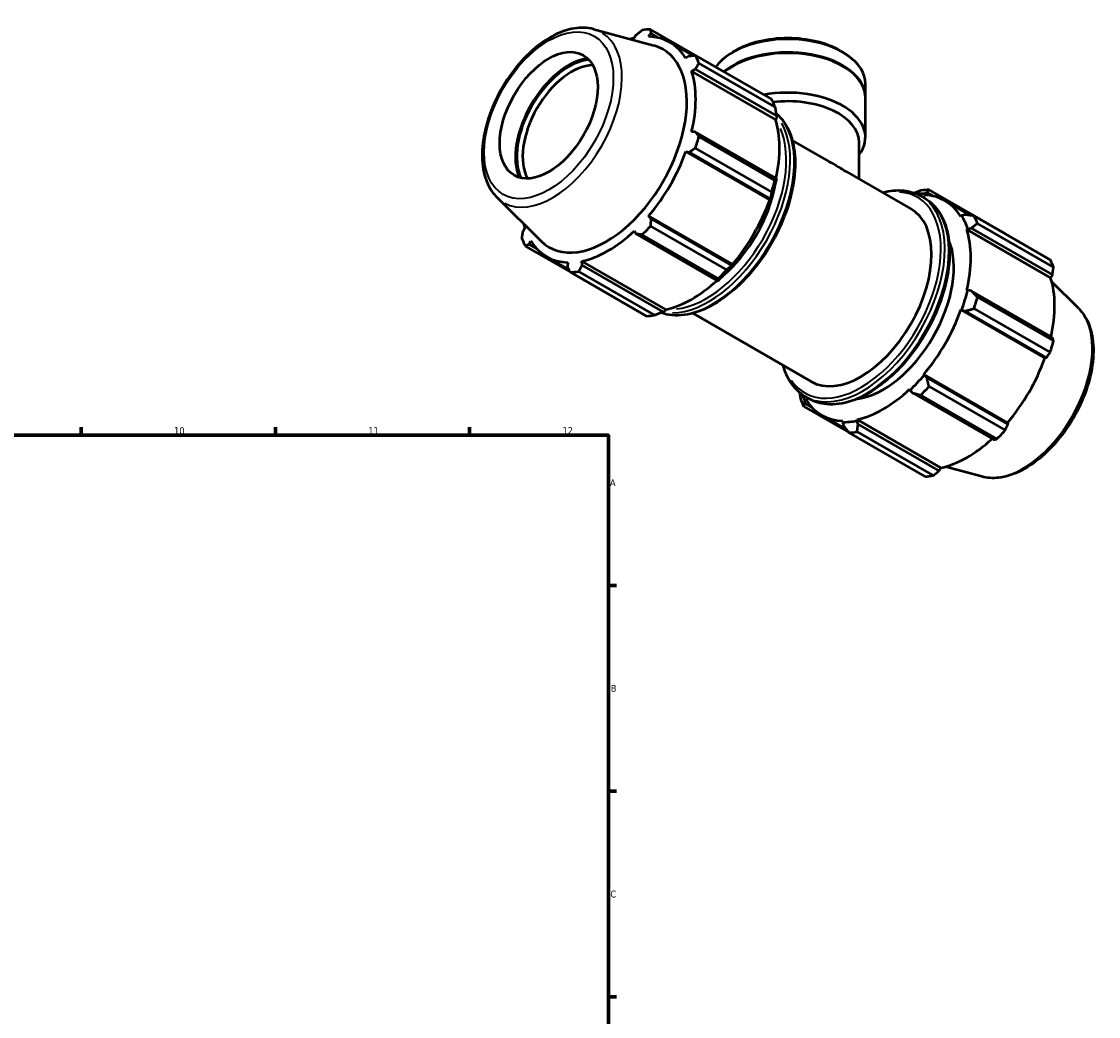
# Model space of a CAD drawing. Header units: millimetres. Extents: x 0 to 998, y 0 to 832.
# Tile 6 of 6: x 609 to 998, y 364 to 723. Entities that reach past the tile are written whole.
import ezdxf

# ---------------------------------------------------------------- set-up
doc = ezdxf.new("R2010")
doc.units = ezdxf.units.MM
for name, color, linetype, lineweight in [('Border (ISO)', 7, 'Continuous', 70), ('Visible (ISO)', 7, 'Continuous', 50), ('Visible Narrow (ISO)', 7, 'Continuous', 35)]:
    doc.layers.add(name, color=color, linetype=linetype, lineweight=lineweight)
doc.styles.add('Note Text (ISO)', font='tahoma.ttf')

# ---------------------------------------------------------------- blocks, each defined once
blk = doc.blocks.new('Borders Default Border')
at = {"layer": 'Border (ISO)'}
for p, q in [((630.75, 574), (630.75, 576.9)), ((700.83, 574), (700.83, 576.9)), ((770.92, 574), (770.92, 576.9)), ((821, 519.75), (823.9, 519.75)), ((821, 445.5), (823.9, 445.5)), ((821, 371.25), (823.9, 371.25))]:
    blk.add_line(p, q, dxfattribs=at)
at = {"layer": 'Border (ISO)', "flags": 128}
blk.add_lwpolyline([(20, 20), (20, 574), (821, 574), (821, 20), (20, 20)], dxfattribs=at)
at = {"layer": 'Border (ISO)', "color": 232, "true_color": 0xca0064, "char_height": 2.5, "attachment_point": 7, "style": 'Note Text (ISO)'}
for s, insert in [('10', (664.29, 574.35)), ('11', (734.37, 574.4)), ('12', (804.46, 574.4)), ('A', (821.59, 555.62)), ('B', (821.89, 481.38)), ('C', (821.73, 407.08))]:
    blk.add_mtext(s, dxfattribs=dict(at, insert=insert))

msp = doc.modelspace()

# ---------------------------------------------------------------- linework, layer by layer
at = {"layer": 'Visible (ISO)'}
for p, q in [((815.687, 720.552), (837.416, 714.658)), ((863.664, 704.67), (836.201, 720.484)), ((831.102, 718.48), (830.465, 717.371)), ((835.548, 717.864), (836.349, 718.989)), ((836.349, 718.989), (839.069, 717.423)), ((843.25, 715.784), (851.538, 711.011)), ((866.811, 712.753), (865.856, 712.199)), ((904.691, 712.753), (905.646, 712.199)), ((850.206, 710.947), (848.972, 710.074)), ((852.454, 711.052), (879.917, 695.237)), ((881.144, 692.518), (853.681, 708.333)), ((851.077, 705.41), (852.379, 706.132)), ((881.349, 687.977), (851.077, 705.41)), ((852.379, 706.132), (881.641, 689.282)), ((913.779, 696.043), (913.779, 700.83)), ((913.779, 681.491), (913.779, 695.798)), ((881.672, 688.282), (881.349, 687.977)), ((881.641, 689.282), (881.672, 688.282)), ((852.379, 683.476), (851.077, 683.461)), ((881.641, 666.625), (852.379, 683.476)), ((853.681, 681.758), (881.144, 665.943)), ((887.382, 680.399), (900.6, 672.787)), ((848.972, 676.371), (850.206, 676.157)), ((879.243, 658.939), (848.972, 676.371)), ((879.917, 661.81), (852.454, 677.625)), ((911.537, 666.489), (911.537, 679.658)), ((850.206, 676.157), (879.467, 659.306)), ((906.832, 669.199), (930.172, 655.759)), ((881.672, 666.097), (881.641, 666.625)), ((934.833, 660.69), (934.99, 661.128)), ((934.99, 661.128), (935.982, 661.614)), ((935.982, 661.614), (938.354, 660.248)), ((964.213, 646.767), (936.75, 662.582)), ((780.738, 659.861), (796.741, 644.026)), ((879.544, 658.931), (879.243, 658.939)), ((879.467, 659.306), (879.544, 658.931)), ((933.753, 660.343), (935.214, 659.501)), ((942.535, 658.609), (951.71, 653.325)), ((836.349, 652.157), (835.548, 653.121)), ((865.82, 635.689), (835.548, 653.121)), ((948.558, 653.255), (948.257, 652.9)), ((949.839, 653.573), (948.558, 653.255)), ((953.003, 653.15), (980.466, 637.335)), ((836.201, 649.474), (863.664, 633.659)), ((865.611, 635.306), (836.349, 652.157)), ((981.693, 634.616), (954.231, 650.431)), ((790.869, 648.789), (790.229, 647.685)), ((830.465, 647.759), (831.102, 646.622)), ((831.102, 646.622), (860.364, 629.771)), ((860.701, 630.534), (833.238, 646.349)), ((950.362, 648.235), (950.686, 648.54)), ((950.362, 648.235), (980.634, 630.803)), ((950.686, 648.54), (952.012, 648.758)), ((952.012, 648.758), (981.274, 631.907)), ((791.036, 642.257), (807.236, 632.928)), ((792.402, 642.87), (792.974, 644.124)), ((795.056, 641.342), (792.402, 642.87)), ((798.696, 638.415), (806.818, 633.738)), ((806.398, 636.334), (806.259, 634.829)), ((811.506, 635.337), (811.481, 636.827)), ((841.753, 619.395), (811.481, 636.827)), ((840.767, 618.487), (811.506, 635.337)), ((865.976, 635.431), (865.611, 635.306)), ((865.82, 635.689), (865.976, 635.431)), ((834.752, 617.01), (807.289, 632.825)), ((810.252, 633.112), (837.715, 617.298)), ((860.364, 629.771), (860.838, 630.012)), ((981.274, 631.907), (980.634, 630.803)), ((950.686, 626.355), (950.362, 626.286)), ((952.012, 626.101), (950.686, 626.355)), ((981.274, 609.25), (952.012, 626.101)), ((990.765, 619.731), (981.062, 629.331)), ((954.231, 623.855), (981.693, 608.041)), ((841.65, 618.962), (840.767, 618.487)), ((841.753, 619.395), (841.65, 618.962)), ((948.257, 619.197), (948.558, 619.189)), ((948.257, 619.197), (978.528, 601.765)), ((948.558, 619.189), (949.839, 618.782)), ((949.839, 618.782), (979.1, 601.932)), ((980.466, 603.908), (953.003, 619.723)), ((851.452, 618.005), (894.241, 593.365)), ((979.1, 601.932), (978.528, 601.765)), ((934.99, 595.689), (934.833, 595.946)), ((934.833, 595.946), (965.104, 578.514)), ((935.982, 594.782), (934.99, 595.689)), ((965.244, 577.931), (935.982, 594.782)), ((936.75, 591.572), (964.213, 575.757)), ((891.958, 586.595), (892.259, 586.95)), ((892.074, 587.966), (893.535, 587.124)), ((929.75, 590.585), (929.852, 590.269)), ((929.852, 590.269), (930.735, 589.247)), ((930.735, 589.247), (959.996, 572.397)), ((961.25, 572.631), (933.787, 588.446)), ((891.586, 584.355), (907.737, 575.054)), ((892.035, 585.495), (891.958, 586.595)), ((894.341, 584.167), (892.035, 585.495)), ((897.981, 581.241), (906.946, 576.078)), ((910.664, 579.22), (910.766, 579.653)), ((911.139, 577.963), (910.664, 579.22)), ((910.766, 579.653), (941.037, 562.221)), ((905.683, 579.16), (905.526, 578.722)), ((905.526, 578.722), (905.891, 577.454)), ((940.4, 561.112), (911.139, 577.963)), ((965.104, 578.514), (965.244, 577.931)), ((935.301, 559.108), (907.839, 574.923)), ((910.802, 575.21), (938.265, 559.395)), ((941.037, 562.221), (940.4, 561.112)), ((955.816, 559.041), (942.642, 562.613))]:
    msp.add_line(p, q, dxfattribs=at)
for centre, major_axis, ratio, start_param, end_param in [((821.745, 676.655), (23.954, 41.596), 0.5780931, 0.3435016, 0.4380292), ((820.973, 677.099), (-22.277, -38.684), 0.5780931, 3.6196245, 3.6725158), ((820.973, 677.099), (22.277, 38.684), 0.5780931, 5.975819, 6.5866842), ((885.751, 700.83), (-28.028, 0), 0.5758617, 3.1415927, 5.8973479), ((885.751, 701.93), (-26.683, 0), 0.5758617, 3.9231383, 5.5016397), ((820.188, 677.551), (20.572, 35.724), 0.5780931, 2.9904271, 6.4343509), ((885.751, 696.043), (28.028, 0), 0.5758617, 6.2755874, 8.8196745), ((885.751, 695.798), (28.028, 0), 0.5758617, 0, 2.5255778), ((806.673, 685.334), (13.554, 23.537), 0.5780931, 0.4211033, 2.7204894), ((806.673, 685.334), (13.224, 22.964), 0.5780931, 0.3815154, 2.7600773), ((807.734, 684.723), (-12.476, -21.665), 0.5780931, 3.4772045, 5.9475735), ((821.745, 676.655), (23.954, 41.596), 0.5780931, 5.8412887, 5.9358163), ((820.973, 677.099), (22.277, 38.684), 0.5780931, 5.1904208, 5.8012861), ((885.751, 681.491), (28.028, 0), 0.5758617, 5.8804695, 8.1669627), ((849.208, 660.84), (23.954, 41.596), 0.5780931, 5.8412887, 5.9358163), ((885.751, 679.658), (25.786, 0), 0.5758617, 0, 1.7782618), ((851.244, 659.667), (-22.277, -38.684), 0.5780931, 2.0656152, 2.6596934), ((821.745, 676.655), (-23.954, -41.596), 0.5780931, 1.9142979, 2.0088255), ((820.973, 677.099), (22.277, 38.684), 0.5780931, 4.4050227, 5.0158879), ((851.244, 659.667), (22.516, 39.1), 0.5780931, 5.0158879, 5.1904208), ((849.208, 660.84), (-23.954, -41.596), 0.5780931, 1.9142979, 2.0088255), ((856.42, 656.687), (-17.965, -31.197), 0.5780931, 2.2004212, 2.2257492), ((856.42, 656.687), (-17.965, -31.197), 0.5780931, 1.0178738, 2.1237188), ((920.258, 619.925), (22.516, 39.1), 0.5780931, 0.3034989, 0.3929112), ((922.294, 618.752), (23.954, 41.596), 0.5780931, 0.3435016, 0.4380292), ((851.244, 659.667), (-22.277, -38.684), 0.5780931, 1.26343, 1.8742952), ((920.258, 619.925), (22.277, 38.684), 0.5780931, 5.975819, 6.5866842), ((912.206, 624.562), (17.965, 31.197), 0.5780931, 3.1415927, 6.2831853), ((920.258, 619.925), (22.516, 39.1), 0.5780931, 5.8012861, 5.975819), ((922.294, 618.752), (23.954, 41.596), 0.5780931, 5.8412887, 5.9358163), ((820.973, 677.099), (-22.277, -38.684), 0.5780931, 5.7522621, 5.8012861), ((821.745, 676.655), (-23.954, -41.596), 0.5780931, 1.1288997, 1.2234273), ((820.973, 677.099), (22.277, 38.684), 0.5780931, 3.6196245, 4.2304897), ((920.258, 619.925), (22.277, 38.684), 0.5780931, 5.1904208, 5.8012861), ((821.745, 676.655), (-23.954, -41.596), 0.5780931, 5.8412887, 5.9358163), ((820.973, 677.099), (-22.277, -38.684), 0.5780931, 5.975819, 6.5866842), ((920.258, 619.925), (-17.965, -31.197), 0.5780931, 0.4099897, 2.731603), ((849.208, 660.84), (-23.954, -41.596), 0.5780931, 1.1288997, 1.2234273), ((851.244, 659.667), (22.516, 39.1), 0.5780931, 4.2304897, 4.4050227), ((949.757, 602.937), (23.954, 41.596), 0.5780931, 5.8412887, 5.9358163), ((821.745, 676.655), (-23.954, -41.596), 0.5780931, 0.3435016, 0.4380292), ((851.244, 659.667), (-22.277, -38.684), 0.5780931, 0.4780318, 1.0719493), ((856.42, 656.687), (-17.965, -31.197), 0.5780931, 0.9158435, 0.9357279), ((950.529, 602.493), (-22.277, -38.684), 0.5780931, 2.0656152, 2.6596934), ((920.258, 619.925), (-22.516, -39.1), 0.5780931, 1.8742952, 2.0488282), ((922.294, 618.752), (23.954, 41.596), 0.5780931, 5.0558906, 5.1504181), ((920.258, 619.925), (22.277, 38.684), 0.5780931, 4.4050227, 5.0158879), ((849.208, 660.84), (-23.954, -41.596), 0.5780931, 0.3435016, 0.4380292), ((949.757, 602.937), (-23.954, -41.596), 0.5780931, 1.9142979, 2.0088255), ((950.529, 602.493), (-22.277, -38.684), 0.5780931, 1.26343, 1.8742952), ((920.258, 619.925), (-22.516, -39.1), 0.5780931, 1.0888971, 1.26343), ((922.294, 618.752), (23.954, 41.596), 0.5780931, 4.2704924, 4.36502), ((922.294, 618.752), (-23.954, -41.596), 0.5780931, 5.8412887, 5.9358163), ((920.258, 619.925), (-22.516, -39.1), 0.5780931, 5.8902741, 5.975819), ((920.258, 619.925), (-22.277, -38.684), 0.5780931, 5.975819, 6.5866842), ((920.258, 619.925), (22.277, 38.684), 0.5780931, 3.6196245, 4.2304897), ((920.258, 619.925), (-22.516, -39.1), 0.5780931, 0.3034989, 0.4780318), ((949.757, 602.937), (-23.954, -41.596), 0.5780931, 1.1288997, 1.2234273), ((922.294, 618.752), (-23.954, -41.596), 0.5780931, 0.3435016, 0.4380292), ((950.529, 602.493), (-22.277, -38.684), 0.5780931, 0.4780318, 1.0719493), ((949.757, 602.937), (-23.954, -41.596), 0.5780931, 0.3435016, 0.4380292)]:
    msp.add_ellipse(centre, major_axis=major_axis, ratio=ratio, start_param=start_param, end_param=end_param, dxfattribs=at)
msp.add_ellipse((799.484, 689.474), major_axis=(12.476, 21.665), ratio=0.5780931, dxfattribs=at)
for points, knots in [([(815.687, 720.552), (813.492, 721.147), (811.121, 721.222), (806.044, 720.398), (803.324, 719.405), (797.851, 716.414), (795.101, 714.374), (789.92, 709.496), (787.489, 706.659), (783.18, 700.489), (781.299, 697.158), (778.258, 690.315), (777.099, 686.805), (775.627, 679.92), (775.317, 676.547), (775.632, 670.265), (776.257, 667.352), (778.221, 662.922), (779.346, 661.238), (780.738, 659.861)], [5.6508865, 5.6508865, 5.6508865, 5.6508865, 5.9396218, 5.9396218, 6.2578392, 6.2578392, 6.5894607, 6.5894607, 6.9204191, 6.9204191, 7.2497497, 7.2497497, 7.579163, 7.579163, 7.9102965, 7.9102965, 8.2416217, 8.2416217, 8.4901479, 8.4901479, 8.4901479, 8.4901479]), ([(881.509, 690.176), (882.85, 689.058), (884.017, 687.689), (886.466, 683.682), (887.479, 680.76), (888.531, 674.137), (888.544, 670.416), (887.555, 662.597), (886.549, 658.498), (883.631, 650.343), (881.72, 646.289), (877.186, 638.625), (874.565, 635.017), (868.868, 628.603), (865.793, 625.799), (859.483, 621.281), (856.249, 619.569), (849.942, 617.44), (846.867, 617.019), (842.623, 617.424), (841.281, 617.724), (840.017, 618.19)], [0.8835867, 0.8835867, 0.8835867, 0.8835867, 1.0890674, 1.0890674, 1.4041081, 1.4041081, 1.7273517, 1.7273517, 2.0512945, 2.0512945, 2.3745596, 2.3745596, 2.6975612, 2.6975612, 3.0208985, 3.0208985, 3.3449058, 3.3449058, 3.6676815, 3.6676815, 3.8262294, 3.8262294, 3.8262294, 3.8262294]), ([(920.051, 661.587), (922.625, 662.279), (925.132, 662.526), (929.751, 662.085), (931.873, 661.426), (933.753, 660.343)], [6.5427323, 6.5427323, 6.5427323, 6.5427323, 6.80927419, 6.80927419, 7.06664976, 7.06664976, 7.06664976, 7.06664976]), ([(935.214, 659.501), (937.447, 658.216), (939.331, 656.334), (942.252, 651.557), (943.265, 648.635), (944.317, 642.012), (944.33, 638.291), (943.341, 630.472), (942.335, 626.373), (939.417, 618.218), (937.506, 614.164), (932.972, 606.5), (930.351, 602.892), (924.654, 596.478), (921.579, 593.674), (915.269, 589.156), (912.035, 587.443), (905.728, 585.315), (902.653, 584.894), (897.538, 585.382), (895.416, 586.041), (893.535, 587.124)], [0.7834645, 0.7834645, 0.7834645, 0.7834645, 1.0890674, 1.0890674, 1.4041081, 1.4041081, 1.7273517, 1.7273517, 2.0512945, 2.0512945, 2.3745596, 2.3745596, 2.6975612, 2.6975612, 3.0208985, 3.0208985, 3.3449058, 3.3449058, 3.6676815, 3.6676815, 3.9250571, 3.9250571, 3.9250571, 3.9250571]), ([(990.765, 619.731), (992.381, 618.131), (993.637, 616.118), (995.472, 611.314), (995.979, 608.462), (996.138, 602.228), (995.754, 598.825), (994.136, 591.895), (992.903, 588.37), (989.729, 581.545), (987.792, 578.247), (983.4, 572.182), (980.945, 569.417), (975.729, 564.688), (972.968, 562.728), (967.376, 559.847), (964.543, 558.925), (959.726, 558.4), (957.705, 558.528), (955.816, 559.041)], [0.9346301, 0.9346301, 0.9346301, 0.9346301, 1.2233654, 1.2233654, 1.5415828, 1.5415828, 1.8732043, 1.8732043, 2.2041627, 2.2041627, 2.5334933, 2.5334933, 2.8629066, 2.8629066, 3.1940401, 3.1940401, 3.5253653, 3.5253653, 3.7738915, 3.7738915, 3.7738915, 3.7738915]), ([(892.074, 587.966), (889.841, 589.252), (887.957, 591.133), (885.491, 595.166), (884.688, 597.085), (884.12, 599.193)], [3.92505711, 3.92505711, 3.92505711, 3.92505711, 4.23066007, 4.23066007, 4.44897457, 4.44897457, 4.44897457, 4.44897457])]:
    msp.add_open_spline(points, degree=3, knots=knots, dxfattribs=at)
for points, weights in [([(831.102, 718.48), (832.144, 719.323), (833.238, 720.197)], [1.00243851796, 1.00162742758, 1]), ([(836.201, 720.484), (836.272, 719.724), (836.349, 718.989)], [1, 1.00162742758, 1.00243851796]), ([(850.206, 710.947), (851.303, 711.001), (852.454, 711.052)], [1.00243851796, 1.00162742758, 1]), ([(853.681, 708.333), (853.013, 707.213), (852.379, 706.132)], [1, 1.00162742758, 1.00243851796]), ([(863.664, 704.67), (863.714, 704.604), (863.765, 704.539)], [1.01547328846, 1.01524776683, 1.01502018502]), ([(881.144, 692.518), (881.411, 690.859), (881.641, 689.282)], [1.01547328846, 1.0110231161, 1.0057707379]), ([(852.379, 683.476), (853.013, 682.637), (853.681, 681.758)], [1.00243851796, 1.00162742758, 1]), ([(852.454, 677.625), (851.303, 676.879), (850.206, 676.157)], [1, 1.00162742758, 1.00243851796]), ([(881.641, 666.625), (881.411, 666.283), (881.144, 665.943)], [1.0057707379, 1.0110231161, 1.01547328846]), ([(879.917, 661.81), (879.701, 660.525), (879.467, 659.306)], [1.01547328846, 1.0110231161, 1.0057707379]), ([(933.787, 662.295), (932.611, 661.846), (931.485, 661.403)], [1.01547328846, 1.01213768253, 1.00835138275]), ([(935.982, 661.614), (936.345, 662.096), (936.75, 662.582)], [1.0057707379, 1.0110231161, 1.01547328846]), ([(953.003, 653.15), (951.375, 653.373), (949.839, 653.573)], [1.01547328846, 1.0110231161, 1.0057707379]), ([(836.349, 652.157), (836.272, 650.845), (836.201, 649.474)], [1.00243851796, 1.00162742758, 1]), ([(952.012, 648.758), (953.085, 649.585), (954.231, 650.431)], [1.0057707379, 1.0110231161, 1.01547328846]), ([(789.809, 644.976), (790.019, 646.361), (790.229, 647.685)], [1, 1.00162742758, 1.00243851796]), ([(833.238, 646.349), (832.144, 646.491), (831.102, 646.622)], [1, 1.00162742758, 1.00243851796]), ([(964.266, 646.664), (964.24, 646.715), (964.213, 646.767)], [1.00016193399, 1.00008200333, 1]), ([(792.402, 642.87), (791.729, 642.572), (791.036, 642.257)], [1.00243851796, 1.00162742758, 1]), ([(807.289, 632.825), (806.759, 633.85), (806.259, 634.829)], [1, 1.00162742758, 1.00243851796]), ([(811.506, 635.337), (810.888, 634.25), (810.252, 633.112)], [1.00243851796, 1.00162742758, 1]), ([(865.611, 635.306), (864.67, 634.492), (863.664, 633.659)], [1.0057707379, 1.0110231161, 1.01547328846]), ([(981.274, 631.907), (981.484, 633.231), (981.693, 634.616)], [1.00243851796, 1.00162742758, 1]), ([(860.701, 630.534), (860.542, 630.137), (860.364, 629.771)], [1.01547328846, 1.0110231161, 1.0057707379]), ([(954.231, 623.855), (953.085, 625.009), (952.012, 626.101)], [1.01547328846, 1.0110231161, 1.0057707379]), ([(840.767, 618.487), (839.286, 617.897), (837.715, 617.298)], [1.0057707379, 1.0110231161, 1.01547328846]), ([(949.839, 618.782), (951.375, 619.251), (953.003, 619.723)], [1.0057707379, 1.0110231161, 1.01547328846]), ([(981.693, 608.041), (981.484, 608.655), (981.274, 609.25)], [1, 1.00162742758, 1.00243851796]), ([(979.1, 601.932), (979.774, 602.897), (980.466, 603.908)], [1.00243851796, 1.00162742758, 1]), ([(936.75, 591.572), (936.345, 593.217), (935.982, 594.782)], [1.01547328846, 1.0110231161, 1.0057707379]), ([(889.994, 589.416), (890.167, 588.266), (890.358, 587.074)], [1.00865268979, 1.01227071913, 1.01547328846]), ([(930.735, 589.247), (932.217, 588.863), (933.787, 588.446)], [1.0057707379, 1.0110231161, 1.01547328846]), ([(891.586, 584.355), (891.802, 584.944), (892.035, 585.495)], [1.01547328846, 1.0110231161, 1.0057707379]), ([(905.891, 577.454), (906.832, 576.222), (907.839, 574.923)], [1.0057707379, 1.0110231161, 1.01547328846]), ([(910.802, 575.21), (910.96, 576.622), (911.139, 577.963)], [1.01547328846, 1.0110231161, 1.0057707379]), ([(964.213, 575.757), (964.743, 576.864), (965.244, 577.931)], [1, 1.00162742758, 1.00243851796]), ([(959.996, 572.397), (960.615, 572.509), (961.25, 572.631)], [1.00243851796, 1.00162742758, 1]), ([(938.265, 559.395), (939.359, 560.269), (940.4, 561.112)], [1, 1.00162742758, 1.00243851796])]:
    msp.add_rational_spline(points, weights, degree=2, dxfattribs=at)
for points in [[(900.6, 672.788), (901.809, 672.092), (902.946, 671.432), (903.985, 670.834)], [(903.985, 670.834), (905.023, 670.236), (905.98, 669.69), (906.832, 669.199)]]:
    msp.add_open_spline(points, degree=3, dxfattribs=at)
at = {"layer": 'Visible Narrow (ISO)'}
msp.add_ellipse((799.484, 689.474), major_axis=(16.456, 28.576), ratio=0.5780931, dxfattribs=at)
for centre, major_axis, start_param, end_param in [((800.884, 688.668), (17.676, 30.695), 3.1626232, 6.2621547), ((858.589, 655.438), (20.84, 36.189), 3.3921005, 6.0313134), ((857.127, 656.279), (-20.84, -36.189), 0.3305216, 2.8095327), ((856.42, 656.687), (20.341, 35.322), 3.5416055, 5.8831724), ((912.206, 624.562), (20.341, 35.322), 2.8593696, 6.5654084), ((912.913, 624.154), (-20.84, -36.189), 0.1570796, 2.984513), ((914.375, 623.313), (20.84, 36.189), 3.2986723, 6.1261057), ((970.618, 590.925), (17.676, 30.695), 3.4347213, 5.9900566)]:
    msp.add_ellipse(centre, major_axis=major_axis, ratio=0.5780931, start_param=start_param, end_param=end_param, dxfattribs=at)

# ---------------------------------------------------------------- block references
msp.add_blockref('Borders Default Border', (0, 0))

doc.saveas('drawing.dxf')
